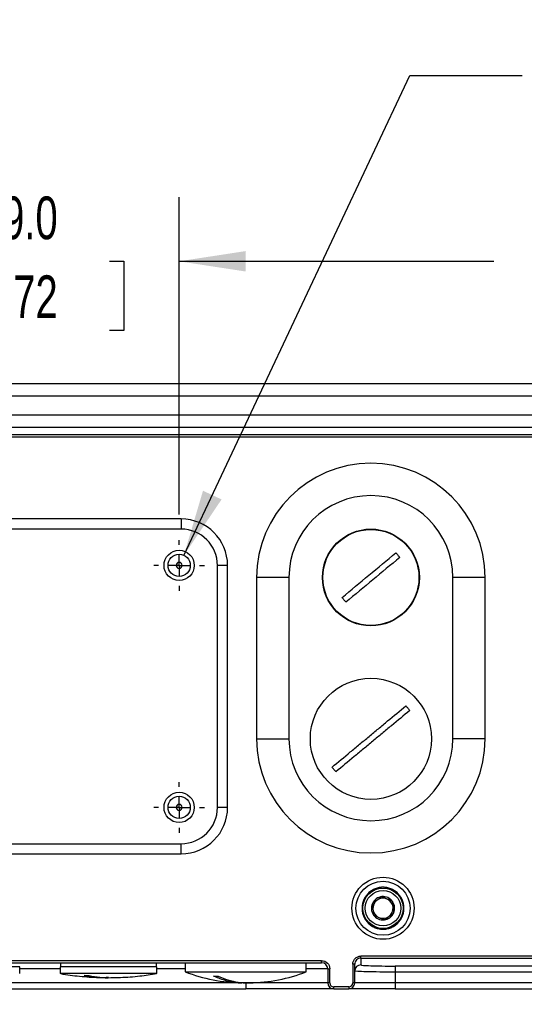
# Model space of a CAD drawing. Header units: millimetres. Extents: x 32 to 1437, y 32 to 1048.
# Tile 6 of 21: x 487 to 612, y 169 to 413. Entities that reach past the tile are written whole.
import ezdxf

# ---------------------------------------------------------------- set-up
doc = ezdxf.new("R2010")
doc.units = ezdxf.units.MM
doc.header["$LTSCALE"] = 5
doc.linetypes.add('CENTERX2', pattern=[20.32, 12.7, -2.54, 2.54, -2.54])
doc.layers.add('CENTER', color=40, linetype='CENTERX2')
doc.layers.add('DIMENSIONS', color=140, linetype='Continuous', lineweight=25)
doc.styles.add('SLDTEXTSTYLE0', font='TXT', dxfattribs={"width": 0.7})
doc.dimstyles.new('SLDDIMSTYLE0', dxfattribs={"dimtxt": 10.790039, "dimasz": 16.51, "dimexe": 0, "dimexo": 0.0625, "dimgap": 2.69751, "dimtad": 0, "dimtih": 1, "dimtoh": 1, "dimrnd": 1e-09, "dimzin": 4, "dimdsep": 46, "dimtxsty": 'SLDTEXTSTYLE0', "dimsah": 1, "dimcen": 0.09, "dimadec": 0, "dimazin": 1, "dimtfac": 1, "dimtofl": 0, "dimtmove": 0, "dimatfit": 3, "dimfxl": 0, "dimfrac": 2, "dimtolj": 1, "dimtzin": 12, "dimarcsym": 0})
doc.dimstyles.new('SLDDIMSTYLE4', dxfattribs={"dimtxt": 10.790039, "dimasz": 16.51, "dimexe": 0, "dimexo": 0.0625, "dimgap": 2.69751, "dimtad": 0, "dimtih": 1, "dimtoh": 1, "dimrnd": 1e-09, "dimzin": 4, "dimdsep": 46, "dimtxsty": 'SLDTEXTSTYLE0', "dimsah": 1, "dimcen": 0.09, "dimadec": 0, "dimazin": 1, "dimtfac": 1, "dimtmove": 0, "dimatfit": 0, "dimfxl": 0, "dimfrac": 2, "dimtolj": 1, "dimtzin": 12, "dimarcsym": 0})
doc.dimstyles.new('SLDDIMSTYLE5', dxfattribs={"dimtxt": 10.790039, "dimasz": 16.51, "dimexe": 0, "dimexo": 0.0625, "dimgap": 2.69751, "dimtad": 0, "dimtih": 1, "dimtoh": 1, "dimrnd": 1e-09, "dimzin": 12, "dimdsep": 46, "dimtxsty": 'SLDTEXTSTYLE0', "dimsah": 1, "dimcen": 0.09, "dimadec": 0, "dimazin": 3, "dimtfac": 1, "dimtofl": 0, "dimtmove": 0, "dimatfit": 3, "dimfxl": 0, "dimfrac": 2, "dimtolj": 1, "dimtzin": 12, "dimarcsym": 0})
doc.dimstyles.new('SLDDIMSTYLE6', dxfattribs={"dimtxt": 10.790039, "dimasz": 16.51, "dimexe": 0, "dimexo": 0.0625, "dimgap": 2.69751, "dimtad": 0, "dimtih": 1, "dimtoh": 1, "dimrnd": 1e-09, "dimzin": 12, "dimdsep": 46, "dimtxsty": 'SLDTEXTSTYLE0', "dimsah": 1, "dimcen": 0, "dimadec": 0, "dimazin": 3, "dimtfac": 1, "dimtofl": 0, "dimtmove": 0, "dimatfit": 3, "dimfxl": 0, "dimfrac": 2, "dimtolj": 1, "dimtzin": 12, "dimarcsym": 0})

# ---------------------------------------------------------------- blocks, each defined once
blk = doc.blocks.new('_D_11')
at = {"layer": 'DIMENSIONS'}
for p, q in [((457.61, 290.69), (457.61, 369.32)), ((526.61, 290.69), (526.61, 369.32)), ((457.61, 353.44), (425.86, 353.44)), ((477.25, 353.44), (473.63, 353.44)), ((473.63, 353.44), (473.63, 336.3)), ((509.32, 353.44), (512.94, 353.44)), ((512.94, 353.44), (512.94, 336.3)), ((526.61, 353.44), (558.36, 353.44)), ((473.63, 336.3), (477.25, 336.3)), ((512.94, 336.3), (509.32, 336.3))]:
    blk.add_line(p, q, dxfattribs=at)
for points in [[(457.61, 353.44), (441.1, 355.98), (441.1, 350.9)], [(526.61, 353.44), (543.12, 350.9), (543.12, 355.98)]]:
    blk.add_solid(points, dxfattribs=at)
at = {"layer": 'DIMENSIONS', "char_height": 10.583, "attachment_point": 1, "style": 'SLDTEXTSTYLE0'}
for s, insert in [('69.0', (477.25, 369.5)), ('2.72', (477.25, 349.94))]:
    blk.add_mtext(s, dxfattribs=dict(at, insert=insert))
blk = doc.blocks.new('_D_16')
at = {"layer": 'DIMENSIONS'}
for p, q in [((526.61, 290.69), (526.61, 369.32)), ((737.11, 282.27), (737.11, 369.32)), ((526.61, 353.44), (604.59, 353.44)), ((619.21, 353.44), (615.59, 353.44)), ((615.59, 353.44), (615.59, 336.3)), ((651.27, 353.44), (654.9, 353.44)), ((654.9, 353.44), (654.9, 336.3)), ((737.11, 353.44), (665.89, 353.44)), ((615.59, 336.3), (619.21, 336.3)), ((654.9, 336.3), (651.27, 336.3))]:
    blk.add_line(p, q, dxfattribs=at)
for points in [[(526.61, 353.44), (543.12, 350.9), (543.12, 355.98)], [(737.11, 353.44), (720.6, 355.98), (720.6, 350.9)]]:
    blk.add_solid(points, dxfattribs=at)
at = {"layer": 'DIMENSIONS', "char_height": 10.583, "attachment_point": 1, "style": 'SLDTEXTSTYLE0'}
for s, insert in [('210.5', (614.72, 369.5)), ('8.29', (619.21, 349.94))]:
    blk.add_mtext(s, dxfattribs=dict(at, insert=insert))
blk = doc.blocks.new('_D_17')
at = {"layer": 'DIMENSIONS'}
for p, q in [((337.11, 173.8), (337.11, 119.83)), ((647.11, 173.8), (647.11, 119.83)), ((337.11, 135.7), (458.14, 135.7)), ((472.76, 135.7), (469.14, 135.7)), ((469.14, 135.7), (469.14, 118.55)), ((513.8, 135.7), (517.43, 135.7)), ((517.43, 135.7), (517.43, 118.55)), ((647.11, 135.7), (528.42, 135.7)), ((469.14, 118.55), (472.76, 118.55)), ((517.43, 118.55), (513.8, 118.55))]:
    blk.add_line(p, q, dxfattribs=at)
for points in [[(337.11, 135.7), (353.62, 133.16), (353.62, 138.24)], [(647.11, 135.7), (630.6, 138.24), (630.6, 133.16)]]:
    blk.add_solid(points, dxfattribs=at)
at = {"layer": 'DIMENSIONS', "char_height": 10.583, "attachment_point": 1, "style": 'SLDTEXTSTYLE0'}
for s, insert in [('310.0', (472.76, 151.76)), ('12.20', (472.76, 132.19))]:
    blk.add_mtext(s, dxfattribs=dict(at, insert=insert))
blk = doc.blocks.new('_D_18')
at = {"layer": 'DIMENSIONS'}
for p, q in [((527.79, 280.54), (583.79, 399.51)), ((583.79, 399.51), (611.58, 399.51))]:
    blk.add_line(p, q, dxfattribs=at)
blk.add_solid([(527.79, 280.54), (537.12, 294.4), (532.52, 296.56)], dxfattribs=at)
at = {"layer": 'DIMENSIONS', "char_height": 10.583, "attachment_point": 1, "style": 'SLDTEXTSTYLE0'}
for s, insert in [('M6', (624.81, 413.15)), ('(4X)', (619.51, 396))]:
    blk.add_mtext(s, dxfattribs=dict(at, insert=insert))
blk = doc.blocks.new('SW_CENTERMARKSYMBOL_3')
at = {"layer": 'CENTER', "color": 0}
for p, q in [((0, 5.08), (0, 6.29)), ((0, 0), (0, 2.54)), ((-5.08, 0), (-6.29, 0)), ((0, 0), (-2.54, 0)), ((0, 0), (0, -2.54)), ((0, 0), (2.54, 0)), ((5.08, 0), (6.29, 0)), ((0, -5.08), (0, -6.29))]:
    blk.add_line(p, q, dxfattribs=at)
blk = doc.blocks.new('SW_CENTERMARKSYMBOL_4')
at = {"layer": 'CENTER', "color": 0}
for p, q in [((0, 5.08), (0, 6.29)), ((0, 0), (0, 2.54)), ((-5.08, 0), (-6.29, 0)), ((0, 0), (-2.54, 0)), ((0, 0), (0, -2.54)), ((0, 0), (2.54, 0)), ((5.08, 0), (6.29, 0)), ((0, -5.08), (0, -6.29))]:
    blk.add_line(p, q, dxfattribs=at)

msp = doc.modelspace()

# ---------------------------------------------------------------- linework, layer by layer
for p, q in [((635.265467, 323.052066), (348.962916, 323.052066)), ((348.962916, 320.052066), (635.265467, 320.052066)), ((348.962916, 315.349132), (635.265467, 315.349132)), ((348.962916, 312.35096), (635.265467, 312.35096)), ((635.265467, 310.443512), (348.962916, 310.443512)), ((348.962916, 309.943817), (635.265467, 309.943817)), ((527.114192, 289.552066), (457.114192, 289.552066)), ((527.114192, 289.552066), (527.114192, 287.052066)), ((527.114192, 287.052066), (457.114192, 287.052066)), ((538.614192, 278.052066), (536.114192, 278.052066)), ((536.114192, 218.052066), (536.114192, 278.052066)), ((538.614192, 218.052066), (538.614192, 278.052066)), ((545.814192, 275.052066), (545.814192, 235.052066)), ((553.814192, 275.052066), (545.814192, 275.052066)), ((553.814192, 275.052066), (553.814192, 235.052066)), ((594.414192, 235.052066), (594.414192, 275.052066)), ((602.414192, 275.052066), (594.414192, 275.052066)), ((602.414192, 235.052066), (602.414192, 275.052066)), ((545.814192, 235.052066), (553.814192, 235.052066)), ((602.414192, 235.052066), (594.414192, 235.052066)), ((538.614192, 218.052066), (536.114192, 218.052066)), ((457.114192, 209.052066), (527.114192, 209.052066)), ((527.114192, 206.552066), (527.114192, 209.052066)), ((457.114192, 206.552066), (527.114192, 206.552066)), ((636.63855, 181.172155), (571.614192, 181.172155)), ((571.614192, 180.67246), (571.614192, 181.172155)), ((571.614192, 180.67246), (636.63855, 180.67246)), ((571.614192, 180.67246), (571.614192, 179.011286)), ((561.914192, 180.052066), (422.314192, 180.052066)), ((422.314192, 179.552066), (561.914192, 179.552066)), ((487.114192, 178.552066), (463.114192, 178.552066)), ((487.114192, 176.852066), (487.114192, 178.552066)), ((497.114192, 178.552066), (497.114192, 176.852066)), ((501.630847, 178.552066), (497.114192, 178.552066)), ((497.214192, 179.552066), (497.214192, 178.552066)), ((521.114192, 178.552066), (501.630847, 178.552066)), ((521.014192, 178.552066), (521.014192, 179.552066)), ((521.114192, 176.852066), (521.114192, 178.552066)), ((528.114192, 179.552066), (528.114192, 177.311765)), ((558.114192, 177.311765), (558.114192, 179.552066)), ((561.914192, 179.552066), (561.914192, 180.052066)), ((569.614192, 179.170936), (569.614192, 174.552066)), ((570.114192, 179.170936), (569.614192, 179.170936)), ((570.114192, 174.552066), (570.114192, 179.170936)), ((707.114192, 178.714459), (580.114192, 178.714459)), ((580.114192, 178.714459), (580.114192, 177.215373)), ((497.114192, 178.052066), (487.114192, 178.052066)), ((501.630847, 176.852066), (497.114193, 176.852066)), ((521.114189, 176.852066), (501.630847, 176.852066)), ((528.114192, 178.052066), (521.114192, 178.052066)), ((528.114192, 177.311765), (554.840202, 177.311765)), ((554.840202, 177.311765), (558.114192, 177.311765)), ((563.414192, 178.052066), (558.114192, 178.052066)), ((563.414192, 178.052066), (563.414192, 174.552066)), ((563.414192, 178.052066), (563.914192, 178.052066)), ((563.914192, 174.552066), (563.914192, 178.052066)), ((580.114192, 177.215373), (580.114192, 174.552066)), ((707.114192, 177.215373), (580.114192, 177.215373)), ((543.114192, 174.552066), (441.114192, 174.552066)), ((563.414192, 174.552066), (543.114192, 174.552066)), ((543.114192, 174.552066), (543.114192, 173.052066)), ((563.914192, 174.552066), (563.414192, 174.552066)), ((568.614192, 173.552066), (564.914192, 173.552066)), ((564.914192, 173.052066), (564.914192, 173.552066)), ((568.614192, 173.552066), (568.614192, 173.052066)), ((570.114192, 174.552066), (569.614192, 174.552066)), ((580.114192, 174.552066), (570.114192, 174.552066)), ((580.114192, 174.552066), (580.114192, 173.052066)), ((707.114192, 174.552066), (580.114192, 174.552066)), ((441.114192, 173.052066), (543.114192, 173.052066)), ((564.914192, 173.052066), (568.614192, 173.052066)), ((580.114192, 173.052066), (707.114192, 173.052066))]:
    msp.add_line(p, q)
for centre, radius in [((574.114192, 275.052066), 12), ((574.114192, 275.052066), 11.9), ((526.614192, 278.052066), 3.75), ((526.614192, 278.052066), 2.75), ((574.114192, 235.052066), 15), ((526.614192, 218.052066), 3.75), ((526.614192, 218.052066), 2.75), ((577.114192, 193.052066), 6.7), ((577.114192, 193.052066), 5), ((577.114192, 193.052066), 4.4)]:
    msp.add_circle(centre, radius)
for centre, radius, start, end in [((574.114192, 275.052066), 28.3, 0, 180), ((574.114192, 275.052066), 20.3, 0, 180), ((527.114192, 278.052066), 11.5, 0, 90), ((527.114192, 278.052066), 9, 0, 90), ((526.614192, 278.052066), 0.75, 90, 270), ((526.614192, 278.052066), 0.75, 270, 90), ((574.114192, 235.052066), 28.3, 180, 0), ((574.114192, 235.052066), 20.3, 180, 0), ((526.614192, 218.052066), 0.75, 90, 270), ((526.614192, 218.052066), 0.75, 270, 90), ((527.114192, 218.052066), 11.5, 270, 0), ((527.114192, 218.052066), 9, 270, 0), ((577.114192, 193.052066), 2.886751, 95.65325961, 155.65325961), ((577.114192, 193.052066), 2.5, 65.65325961, 125.65325961), ((577.114192, 193.052066), 2.886751, 35.65325961, 95.65325961), ((577.114192, 193.052066), 2.5, 5.65325961, 65.65325961), ((577.114192, 193.052066), 2.886751, 155.65325961, 215.65325961), ((577.114192, 193.052066), 2.5, 125.65325961, 185.65325961), ((577.114192, 193.052066), 2.5, 305.65325961, 5.65325961), ((577.114192, 193.052066), 2.886751, 335.65325961, 35.65325961), ((577.114192, 193.052066), 2.5, 185.65325961, 245.65325961), ((577.114192, 193.052066), 2.886751, 215.65325961, 275.65325961), ((577.114192, 193.052066), 2.5, 245.65325961, 305.65325961), ((577.114192, 193.052066), 2.886751, 275.65325961, 335.65325961), ((561.914192, 178.052066), 1.5, 0, 90), ((571.613735, 177.511743), 1.499543, 89.98254848, 179.98253784), ((542.714192, 214.552066), 40, 248.5924173, 269.20179367), ((543.514192, 214.552066), 40, 270.79594429, 291.4075827), ((564.914192, 174.552066), 1.5, 180, 270), ((568.614192, 174.552066), 1.5, 270, 0)]:
    msp.add_arc(centre, radius, start, end)
for points in [[(566.964386, 270.094274), (569.188019, 271.939268), (573.635285, 275.629256), (578.082551, 279.319244), (580.306184, 281.164238)], [(581.263997, 280.009858), (579.040364, 278.164864), (574.593098, 274.474876), (570.145832, 270.784887), (567.922199, 268.939893)], [(576.829824, 195.924777), (576.438881, 195.644339), (575.656995, 195.083464), (574.87511, 194.522589), (574.484167, 194.242151)], [(579.459848, 194.734691), (579.021511, 194.933039), (578.144836, 195.329734), (577.268161, 195.726429), (576.829824, 195.924777)], [(574.484167, 194.242151), (574.531562, 193.763366), (574.626351, 192.805796), (574.72114, 191.848226), (574.768535, 191.369441)], [(574.768535, 191.369441), (575.206873, 191.171093), (576.083547, 190.774398), (576.960222, 190.377703), (577.39856, 190.179355)], [(577.39856, 190.179355), (577.789503, 190.459793), (578.571388, 191.020668), (579.353274, 191.581543), (579.744216, 191.86198)], [(535.114043, 176.244502), (535.495258, 176.239684), (535.886125, 176.239684), (536.286644, 176.244502)], [(563.914192, 174.552066), (563.914192, 174.000151), (564.362277, 173.552066), (564.914192, 173.552066)], [(568.614192, 173.552066), (569.166107, 173.552066), (569.614192, 174.000151), (569.614192, 174.552066)]]:
    msp.add_open_spline(points, degree=3)
for points, knots in [([(580.306184, 281.164238), (580.387443, 281.06927), (580.549984, 280.879306), (580.710047, 280.687242), (580.790089, 280.591196)], [0, 0, 0, 0, 0.4999294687, 1, 1, 1, 1]), ([(580.790089, 280.591196), (580.869716, 280.494804), (581.028946, 280.302049), (581.185654, 280.107246), (581.263997, 280.009858)], [0, 0, 0, 0, 0.5000705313, 1, 1, 1, 1]), ([(567.438294, 269.512936), (567.358668, 269.609328), (567.199437, 269.802083), (567.042729, 269.996886), (566.964386, 270.094274)], [0, 0, 0, 0, 0.5000705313, 1, 1, 1, 1]), ([(567.922199, 268.939893), (567.84094, 269.034862), (567.6784, 269.224826), (567.518337, 269.41689), (567.438294, 269.512936)], [0, 0, 0, 0, 0.4999294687, 1, 1, 1, 1]), ([(564.486007, 228.037911), (565.973587, 229.272188), (567.483438, 230.524942), (569.781214, 232.431454), (570.554127, 233.072756), (571.71538, 234.036271), (572.10277, 234.357696), (572.878136, 235.001034), (573.266155, 235.322981), (574.042404, 235.967051), (574.430002, 236.288649), (575.203049, 236.930062), (575.588578, 237.249943), (576.742107, 238.20705), (577.507067, 238.841753), (579.789804, 240.735787), (581.295522, 241.985112), (582.784564, 243.220601)], [0, 0, 0, 0, 0.25, 0.25, 0.375, 0.375, 0.4375, 0.4375, 0.5, 0.5, 0.5625, 0.5625, 0.625, 0.625, 0.75, 0.75, 1, 1, 1, 1]), ([(583.742377, 242.066221), (582.254796, 240.831944), (580.744945, 239.57919), (578.447169, 237.672678), (577.674257, 237.031376), (576.513003, 236.06786), (576.125614, 235.746435), (575.350248, 235.103098), (574.962229, 234.781151), (574.18598, 234.137081), (573.798382, 233.815483), (573.025334, 233.17407), (572.639805, 232.854188), (571.486277, 231.897082), (570.721317, 231.262379), (568.438579, 229.368344), (566.932861, 228.11902), (565.44382, 226.883531)], [0, 0, 0, 0, 0.25, 0.25, 0.375, 0.375, 0.4375, 0.4375, 0.5, 0.5, 0.5625, 0.5625, 0.625, 0.625, 0.75, 0.75, 1, 1, 1, 1]), ([(582.784564, 243.220601), (582.866961, 243.126594), (583.031774, 242.938557), (583.192185, 242.746739), (583.272399, 242.650819)], [0, 0, 0, 0, 0.4999412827, 1, 1, 1, 1]), ([(583.272399, 242.650819), (583.35187, 242.554282), (583.510794, 242.361231), (583.665189, 242.16455), (583.742377, 242.066221)], [0, 0, 0, 0, 0.5000587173, 1, 1, 1, 1]), ([(564.955984, 227.453312), (564.876513, 227.54985), (564.71759, 227.742901), (564.563195, 227.939582), (564.486007, 228.037911)], [0, 0, 0, 0, 0.5000587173, 1, 1, 1, 1]), ([(565.44382, 226.883531), (565.361423, 226.977538), (565.196609, 227.165575), (565.036199, 227.357392), (564.955984, 227.453312)], [0, 0, 0, 0, 0.4999412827, 1, 1, 1, 1]), ([(577.114192, 185.352066), (575.072083, 185.352066), (573.113459, 186.163354), (570.22548, 189.051333), (569.414192, 191.009957), (569.414192, 195.094175), (570.22548, 197.052799), (573.113459, 199.940777), (575.072083, 200.752066), (577.114192, 200.752066)], [0, 0, 0, 0, 0.25, 0.25, 0.5, 0.5, 0.75, 0.75, 1, 1, 1, 1]), ([(577.114192, 200.752066), (579.156301, 200.752066), (581.114925, 199.940777), (584.002903, 197.052799), (584.814192, 195.094175), (584.814192, 191.009957), (584.002903, 189.051333), (581.114925, 186.163354), (579.156301, 185.352066), (577.114192, 185.352066)], [0, 0, 0, 0, 0.25, 0.25, 0.5, 0.5, 0.75, 0.75, 1, 1, 1, 1]), ([(577.114192, 198.252066), (577.034849, 198.251024), (576.876308, 198.248943), (576.639043, 198.232043), (576.402704, 198.205037), (576.080219, 198.15289), (575.675068, 198.057572), (575.190655, 197.892306), (574.718125, 197.677234), (574.10664, 197.320049), (573.410899, 196.755172), (572.735556, 195.923624), (572.252729, 194.991679), (571.97412, 194.022533), (571.885099, 193.052066), (571.97412, 192.081598), (572.252729, 191.112452), (572.735556, 190.180507), (573.410899, 189.34896), (574.106503, 188.784194), (574.717967, 188.42698), (575.190329, 188.211946), (575.674902, 188.046641), (576.105711, 187.945127), (576.480941, 187.887679), (576.796942, 187.857612), (577.008363, 187.853916), (577.114192, 187.852066)], [0, 0, 0, 0, 0.0145860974, 0.0291456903, 0.0437093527, 0.0583076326, 0.0891876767, 0.1200998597, 0.1522675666, 0.1844675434, 0.2501169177, 0.3157662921, 0.3800514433, 0.4417706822, 0.5000018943, 0.5582331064, 0.6199523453, 0.6842374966, 0.7498868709, 0.8155362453, 0.8477039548, 0.8799039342, 0.9107839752, 0.9416961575, 0.9611356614, 0.9805460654, 1, 1, 1, 1]), ([(577.114192, 187.852066), (577.193535, 187.853107), (577.352076, 187.855189), (577.589341, 187.872089), (577.825679, 187.899095), (578.148164, 187.951242), (578.553316, 188.04656), (579.037728, 188.211826), (579.510258, 188.426897), (580.121744, 188.784083), (580.817484, 189.34896), (581.492828, 190.180508), (581.975654, 191.112452), (582.254263, 192.081598), (582.343285, 193.052066), (582.254263, 194.022533), (581.975654, 194.991679), (581.492828, 195.923624), (580.817485, 196.755172), (580.12188, 197.319938), (579.510416, 197.677152), (579.038055, 197.892186), (578.553481, 198.05749), (578.122673, 198.159005), (577.747443, 198.216452), (577.431441, 198.24652), (577.220021, 198.250216), (577.114192, 198.252066)], [0, 0, 0, 0, 0.0145860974, 0.0291456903, 0.0437093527, 0.0583076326, 0.0891876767, 0.1200998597, 0.1522675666, 0.1844675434, 0.2501169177, 0.3157662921, 0.3800514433, 0.4417706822, 0.5000018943, 0.5582331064, 0.6199523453, 0.6842374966, 0.7498868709, 0.8155362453, 0.8477039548, 0.8799039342, 0.9107839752, 0.9416961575, 0.9611356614, 0.9805460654, 1, 1, 1, 1]), ([(579.459848, 194.734691), (579.507033, 194.258023), (579.554393, 193.779589), (579.649671, 192.817083), (579.697031, 192.338649), (579.744216, 191.86198)], [0, 0, 0, 0, 0.5, 0.5, 1, 1, 1, 1]), ([(569.614192, 179.170936), (569.614192, 179.432942), (569.666246, 179.694751), (569.866619, 180.178788), (570.014858, 180.400779), (570.385098, 180.771245), (570.606954, 180.919574), (571.090696, 181.120069), (571.352345, 181.172155), (571.614192, 181.172155)], [0, 0, 0, 0, 0.25, 0.25, 0.5, 0.5, 0.75, 0.75, 1, 1, 1, 1]), ([(571.614192, 180.67246), (571.417807, 180.67246), (571.22157, 180.633379), (570.858763, 180.482947), (570.692372, 180.371655), (570.414691, 180.093693), (570.303512, 179.927132), (570.153233, 179.563957), (570.114192, 179.367521), (570.114192, 179.170936)], [0, 0, 0, 0, 0.25, 0.25, 0.5, 0.5, 0.75, 0.75, 1, 1, 1, 1]), ([(561.914192, 180.052066), (562.44461, 180.052066), (562.953343, 179.841342), (563.703467, 179.091217), (563.914192, 178.582484), (563.914192, 178.052066)], [0, 0, 0, 0, 0.5, 0.5, 1, 1, 1, 1]), ([(571.614192, 179.011286), (571.614192, 178.972424), (571.835424, 178.933592), (572.687007, 178.861798), (573.317024, 178.828872), (574.890545, 178.773923), (575.83343, 178.751923), (577.889335, 178.722185), (579.001344, 178.714459), (580.114192, 178.714459)], [0, 0, 0, 0, 0.25, 0.25, 0.5, 0.5, 0.75, 0.75, 1, 1, 1, 1]), ([(497.276504, 176.841592), (497.462424, 176.805398), (499.20433, 176.46629), (502.556722, 176.136144), (506.004798, 175.853594), (507.875034, 175.87767), (508.155821, 175.881284)], [0, 0, 0, 0, 0.0519656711, 0.4868738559, 0.9229618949, 1, 1, 1, 1]), ([(509.114192, 175.909004), (508.931778, 175.889724), (506.934588, 175.678631), (504.937242, 176.044014), (503.122325, 176.376024)], [0, 0, 0, 0, 0.0913353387, 1, 1, 1, 1]), ([(503.122325, 176.376024), (503.21884, 176.375113), (503.411897, 176.37329), (503.607006, 176.373029), (503.704575, 176.372899)], [0, 0, 0, 0, 0.4999294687, 1, 1, 1, 1]), ([(503.704575, 176.372899), (503.802481, 176.373029), (503.998265, 176.37329), (504.196048, 176.375113), (504.294926, 176.376024)], [0, 0, 0, 0, 0.5000705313, 1, 1, 1, 1]), ([(504.294926, 176.376024), (506.083719, 176.04284), (508.009918, 175.684062), (509.936267, 175.88128), (510.073683, 175.895349)], [0, 0, 0, 0, 0.928664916, 1, 1, 1, 1]), ([(510.073671, 175.896891), (510.747237, 175.897039), (513.018788, 175.89754), (516.67645, 176.191683), (519.63111, 176.64264), (521.006186, 176.852511)], [0, 0, 0, 0, 0.18390160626, 0.62019393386, 1, 1, 1, 1]), ([(543.114192, 174.592813), (542.918852, 174.573205), (542.723503, 174.553597), (542.496719, 174.553597), (542.340804, 174.553823), (541.685783, 174.559224), (540.143927, 174.657635), (537.803771, 175.101056), (536.014311, 175.861784), (535.114043, 176.244502)], [0, 0, 0, 0, 0.0724418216, 0.0724450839, 0.0839935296, 0.1301877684, 0.3150353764, 0.6553979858, 1, 1, 1, 1]), ([(536.286644, 176.244502), (537.091338, 175.898114), (538.708932, 175.201806), (541.196973, 174.656179), (542.869595, 174.553597), (543.731664, 174.553597), (543.855203, 174.55366), (543.978728, 174.555307), (544.071074, 174.556538)], [0, 0, 0, 0, 0.31679563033, 0.63682214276, 0.95299101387, 0.95299436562, 0.96485948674, 1, 1, 1, 1]), ([(580.114192, 177.215373), (578.804959, 177.215373), (577.496713, 177.223099), (575.078002, 177.252837), (573.968725, 177.274837), (572.117523, 177.329786), (571.376328, 177.362712), (570.374465, 177.434506), (570.114192, 177.473338), (570.114192, 177.5122)], [0, 0, 0, 0, 0.25, 0.25, 0.5, 0.5, 0.75, 0.75, 1, 1, 1, 1]), ([(564.914192, 173.052066), (564.914192, 173.052066), (562.617297, 173.052066), (554.440942, 173.052066), (548.895748, 173.052066), (543.114192, 173.052066)], [0, 0, 0, 0, 0.5, 0.5, 1, 1, 1, 1]), ([(580.114192, 173.052066), (577.064288, 173.052066), (574.139071, 173.052066), (569.825856, 173.052066), (568.614192, 173.052066), (568.614192, 173.052066)], [0, 0, 0, 0, 0.5, 0.5, 1, 1, 1, 1])]:
    msp.add_open_spline(points, degree=3, knots=knots)

# ---------------------------------------------------------------- block references
at = {"layer": 'CENTER'}
for name, p in [('SW_CENTERMARKSYMBOL_3', (526.614192, 278.052066)), ('SW_CENTERMARKSYMBOL_4', (526.614192, 218.052066))]:
    msp.add_blockref(name, p, dxfattribs=at)

# ---------------------------------------------------------------- dimensions: what is measured, and where the dimension line sits
at = {"layer": 'DIMENSIONS'}
dim = msp.add_diameter_dim_2p(p1=(525.442822, 275.564016), p2=(527.785562, 280.540116), text='M6\\P(4X)', dimstyle='SLDDIMSTYLE6', override={"dimpost": '<>'}, dxfattribs=at)
dim.commit()
dim.dimension.update_dxf_attribs({"geometry": '_D_18', "text_midpoint": (635.241604, 399.506699), "dimtype": 163})
for base, p1, p2, dimstyle, picture, middle in [((526.614192, 353.444011), (457.614192, 284.342066), (526.614192, 284.342066), 'SLDDIMSTYLE4', '_D_11', (493.283708, 353.444011)), ((737.114192, 353.444011), (526.614192, 284.342066), (737.114192, 275.916829), 'SLDDIMSTYLE5', '_D_16', (635.241604, 353.444011)), ((647.114192, 135.700399), (337.114192, 180.148648), (647.114192, 180.148648), 'SLDDIMSTYLE0', '_D_17', (493.283708, 135.700399))]:
    dim = msp.add_linear_dim(base=base, p1=p1, p2=p2, dimstyle=dimstyle, dxfattribs=at)
    dim.commit()
    dim.dimension.update_dxf_attribs({"geometry": picture, "text_midpoint": middle, "dimtype": 160})

doc.saveas('drawing.dxf')
